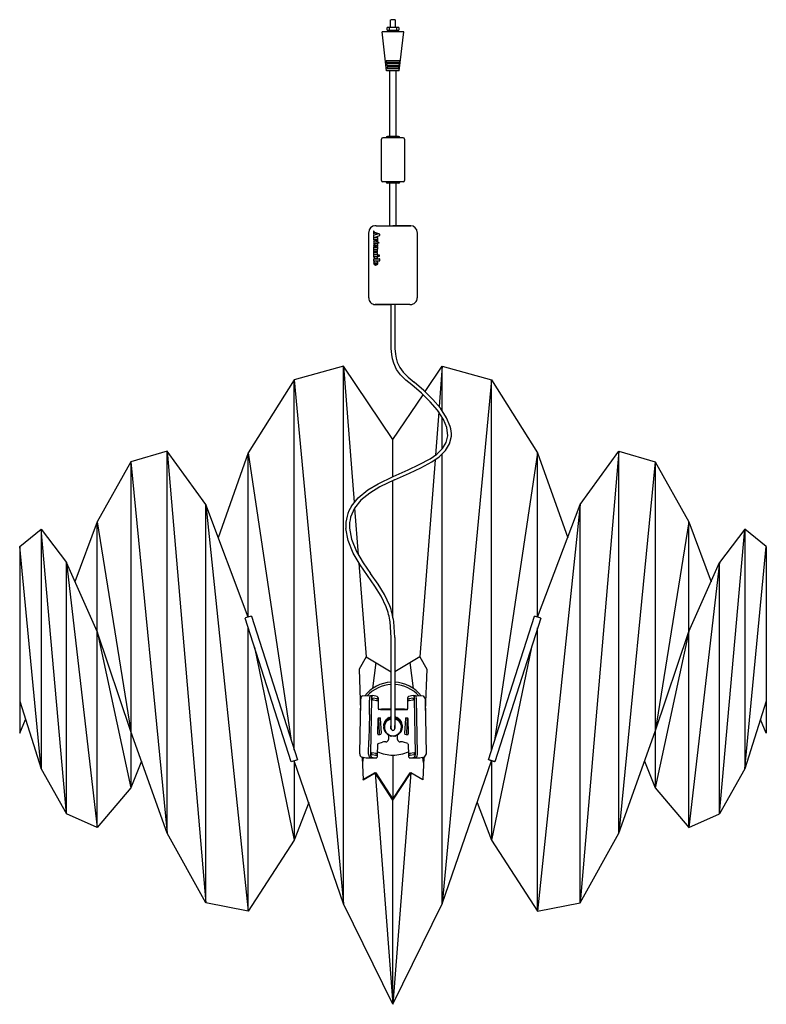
# Model space of a CAD drawing. Header units: millimetres. Extents: x -985 to 3502, y 206 to 2666.
# Tile 2 of 3: x 1214 to 1783, y 206 to 956. Entities that reach past the tile are written whole.
import ezdxf

# ---------------------------------------------------------------- set-up
doc = ezdxf.new("R2010")
doc.units = ezdxf.units.MM
doc.header["$MEASUREMENT"] = 0
doc.layers.add('Linee visibili 2D', color=7, linetype='Continuous')
doc.layers.add('Predefinito', color=7, linetype='Continuous')

msp = doc.modelspace()

# ---------------------------------------------------------------- linework, layer by layer
at = {"layer": 'Linee visibili 2D'}
for p, q in [((1496.59, 950.42), (1496.59, 956.42)), ((1500.09, 956.42), (1496.62, 956.42)), ((1500.09, 956.42), (1500.09, 950.42)), ((1493.54, 917.42), (1490.05, 947.11)), ((1506.63, 947.12), (1490.06, 947.12)), ((1495.34, 950.42), (1493.84, 950.42)), ((1493.84, 948.32), (1493.84, 950.42)), ((1493.84, 948.32), (1495.34, 948.32)), ((1495.34, 950.42), (1495.34, 948.32)), ((1501.34, 950.42), (1495.34, 950.42)), ((1495.34, 946.86), (1495.34, 948.32)), ((1495.39, 948.32), (1498.34, 948.32)), ((1498.34, 948.32), (1501.29, 948.32)), ((1501.34, 948.32), (1501.34, 950.42)), ((1502.84, 950.42), (1501.34, 950.42)), ((1501.34, 948.32), (1502.84, 948.32)), ((1501.34, 948.32), (1501.34, 946.86)), ((1502.84, 950.42), (1502.84, 948.32)), ((1503.14, 917.42), (1506.64, 947.12)), ((1503.61, 925.17), (1493.07, 925.17)), ((1493.07, 925.17), (1493.25, 924.01)), ((1493.25, 924.01), (1503.44, 924.01)), ((1503.25, 922.77), (1493.43, 922.77)), ((1493.43, 922.77), (1493.62, 921.61)), ((1503.07, 921.61), (1503.25, 922.77)), ((1503.44, 924.01), (1503.61, 925.17)), ((1503.14, 917.42), (1493.54, 917.42)), ((1493.62, 921.61), (1503.07, 921.61)), ((1493.82, 920.37), (1494.02, 919.21)), ((1502.86, 920.37), (1493.82, 920.37)), ((1494.02, 919.21), (1502.67, 919.21)), ((1496.04, 867.42), (1496.04, 917.42)), ((1500.64, 917.42), (1500.64, 867.42)), ((1502.67, 919.21), (1502.86, 920.37)), ((1489.54, 833.92), (1489.54, 865.42)), ((1498.34, 866.42), (1490.57, 866.42)), ((1498.34, 867.42), (1494.09, 867.42)), ((1502.59, 867.42), (1498.34, 867.42)), ((1506.11, 866.42), (1498.34, 866.42)), ((1507.14, 865.42), (1507.14, 833.92)), ((1498.34, 832.92), (1490.57, 832.92)), ((1506.11, 832.92), (1498.34, 832.92)), ((1498.34, 831.92), (1494.09, 831.92)), ((1496.04, 799.41), (1496.04, 831.92)), ((1502.59, 831.92), (1498.34, 831.92)), ((1500.64, 831.92), (1500.64, 799.41)), ((1483.32, 799.16), (1482.95, 799.02)), ((1483.59, 795.29), (1483.59, 793.34)), ((1483.74, 795.29), (1483.59, 795.29)), ((1484.52, 794.33), (1483.74, 795.29)), ((1484.08, 799.34), (1483.88, 799.31)), ((1485.52, 799.41), (1484.86, 799.41)), ((1485.52, 799.41), (1498.34, 799.41)), ((1511.83, 799.41), (1498.34, 799.41)), ((1498.34, 799.41), (1511.17, 799.41)), ((1511.17, 799.41), (1511.83, 799.41)), ((1516.58, 795.94), (1516.45, 796.32)), ((1516.77, 795.18), (1516.73, 795.38)), ((1479.86, 769.42), (1479.86, 794.4)), ((1483.59, 793.34), (1483.74, 793.34)), ((1483.59, 792.59), (1483.59, 788.62)), ((1483.74, 792.59), (1483.59, 792.59)), ((1483.59, 788.62), (1483.74, 788.62)), ((1483.74, 793.4), (1484.71, 794.11)), ((1483.74, 793.34), (1483.74, 793.4)), ((1483.74, 792.4), (1483.74, 792.59)), ((1484.03, 792.19), (1483.74, 792.4)), ((1483.74, 790.31), (1483.95, 790.59)), ((1483.85, 790.19), (1483.74, 790.31)), ((1483.74, 788.77), (1483.89, 788.92)), ((1483.74, 788.62), (1483.74, 788.77)), ((1486.36, 790.19), (1483.85, 790.19)), ((1483.89, 788.92), (1486.13, 788.92)), ((1483.95, 790.59), (1488.33, 791.97)), ((1485.53, 792.66), (1484.03, 792.19)), ((1488.33, 793.13), (1484.52, 794.33)), ((1484.71, 794.11), (1485.53, 793.85)), ((1485.53, 793.85), (1485.53, 792.66)), ((1485.68, 792.73), (1485.68, 793.79)), ((1485.7, 793.8), (1487.38, 793.27)), ((1487.38, 793.24), (1485.7, 792.72)), ((1486.13, 788.92), (1486.58, 787.92)), ((1486.58, 790.42), (1486.36, 790.19)), ((1486.73, 790.49), (1486.58, 790.49)), ((1486.58, 790.49), (1486.58, 790.42)), ((1486.66, 788.92), (1486.73, 789)), ((1486.73, 789), (1486.73, 790.49)), ((1488.38, 793.06), (1488.33, 793.13)), ((1488.33, 791.97), (1488.38, 792.05)), ((1488.38, 792.05), (1488.38, 793.06)), ((1516.83, 794.4), (1516.83, 790.27)), ((1516.83, 790.27), (1516.83, 769.42)), ((1483.59, 783.07), (1483.59, 775.65)), ((1483.74, 783.07), (1483.59, 783.07)), ((1483.74, 782.99), (1483.74, 783.07)), ((1483.96, 782.77), (1483.74, 782.99)), ((1483.74, 781.42), (1483.89, 781.57)), ((1483.74, 781.04), (1483.74, 781.42)), ((1483.89, 780.89), (1483.74, 781.04)), ((1484.21, 787.56), (1483.87, 787.41)), ((1483.87, 785.91), (1484.27, 785.77)), ((1483.88, 783.88), (1484.35, 784.75)), ((1485.01, 783.14), (1483.88, 783.88)), ((1483.89, 781.57), (1486.06, 781.57)), ((1486.35, 780.89), (1483.89, 780.89)), ((1483.95, 786.06), (1484.08, 786.29)), ((1484.25, 785.91), (1483.95, 786.06)), ((1486.36, 782.77), (1483.96, 782.77)), ((1484.08, 786.29), (1486.57, 786.29)), ((1486.11, 787.56), (1484.21, 787.56)), ((1484.28, 785.77), (1484.25, 785.91)), ((1484.94, 785.98), (1484.33, 785.77)), ((1484.35, 784.75), (1485.23, 784.8)), ((1485.53, 785.98), (1484.94, 785.98)), ((1485.01, 782.99), (1485.01, 783.14)), ((1485.23, 784.8), (1485.23, 783.07)), ((1485.23, 783.07), (1485.31, 782.99)), ((1485.38, 784.8), (1486.54, 784.71)), ((1485.38, 784.18), (1485.38, 784.8)), ((1486.54, 784.27), (1485.38, 784.18)), ((1486.06, 781.57), (1486.57, 781.17)), ((1486.66, 787.56), (1486.35, 787.56)), ((1486.57, 781.17), (1486.35, 780.89)), ((1486.58, 782.99), (1486.36, 782.77)), ((1486.5, 779.86), (1486.51, 781.54)), ((1486.52, 781.57), (1486.66, 781.57)), ((1486.54, 784.71), (1486.54, 784.27)), ((1486.58, 786.27), (1486.58, 785.84)), ((1486.58, 785.84), (1486.73, 785.84)), ((1486.73, 783.07), (1486.58, 783.07)), ((1486.58, 783.07), (1486.58, 782.99)), ((1486.73, 787.49), (1486.66, 787.56)), ((1486.66, 781.57), (1486.73, 781.64)), ((1486.73, 785.84), (1486.73, 786.27)), ((1486.73, 781.64), (1486.73, 783.07)), ((1486.75, 786.29), (1487.86, 786.29)), ((1487.86, 786.29), (1487.86, 786.44)), ((1483.59, 775.65), (1483.74, 775.65)), ((1483.66, 773.86), (1483.59, 773.78)), ((1483.59, 773.78), (1483.59, 772.36)), ((1483.93, 773.86), (1483.66, 773.86)), ((1483.68, 774.81), (1483.94, 773.88)), ((1483.74, 779.55), (1483.89, 779.7)), ((1483.74, 779.17), (1483.74, 779.55)), ((1483.89, 779.02), (1483.74, 779.17)), ((1483.74, 777.67), (1483.89, 777.82)), ((1483.74, 777.37), (1483.74, 777.67)), ((1483.96, 777.15), (1483.74, 777.37)), ((1483.74, 775.8), (1483.89, 775.95)), ((1483.74, 775.65), (1483.74, 775.8)), ((1483.86, 774.13), (1483.96, 774.38)), ((1484.17, 773.96), (1483.86, 774.13)), ((1483.89, 779.7), (1486.06, 779.7)), ((1486.35, 779.02), (1483.89, 779.02)), ((1483.89, 777.82), (1486.06, 777.82)), ((1483.89, 775.95), (1486.66, 775.95)), ((1486.36, 777.15), (1483.96, 777.15)), ((1483.96, 774.38), (1486.51, 774.38)), ((1486.3, 773.96), (1484.17, 773.96)), ((1486.06, 779.7), (1486.57, 779.3)), ((1486.06, 777.82), (1486.5, 777.99)), ((1486.6, 774.13), (1486.3, 773.96)), ((1486.57, 779.3), (1486.35, 779.02)), ((1486.58, 777.37), (1486.36, 777.15)), ((1486.4, 779.79), (1486.5, 779.86)), ((1486.5, 777.99), (1486.4, 779.76)), ((1486.51, 774.38), (1486.6, 774.13)), ((1486.53, 773.88), (1486.79, 774.81)), ((1487.86, 773.86), (1486.54, 773.86)), ((1486.58, 777.45), (1486.58, 777.37)), ((1486.73, 777.45), (1486.58, 777.45)), ((1486.66, 775.95), (1486.73, 776.03)), ((1486.73, 776.03), (1486.73, 777.45)), ((1487.14, 777.04), (1487.14, 776.21)), ((1488.05, 777.04), (1487.14, 777.04)), ((1487.14, 776.21), (1488.05, 776.21)), ((1488.08, 774.08), (1487.86, 773.86)), ((1488.05, 776.21), (1488.05, 777.04)), ((1488.08, 774.16), (1488.08, 774.08)), ((1488.23, 774.16), (1488.08, 774.16)), ((1488.15, 772.66), (1488.23, 772.73)), ((1488.23, 772.73), (1488.23, 774.16)), ((1479.86, 748.57), (1479.86, 769.42)), ((1483.59, 772.36), (1483.74, 772.36)), ((1483.74, 772.43), (1483.96, 772.66)), ((1483.74, 772.36), (1483.74, 772.43)), ((1483.88, 770.32), (1484.35, 771.19)), ((1485.01, 769.58), (1483.88, 770.32)), ((1483.96, 772.66), (1488.15, 772.66)), ((1484.35, 771.19), (1485.23, 771.24)), ((1485.53, 772.42), (1484.94, 772.42)), ((1485.01, 769.43), (1485.01, 769.58)), ((1485.23, 771.24), (1485.23, 769.51)), ((1485.23, 769.51), (1485.3, 769.43)), ((1485.38, 770.62), (1485.38, 771.24)), ((1485.38, 771.24), (1486.54, 771.15)), ((1486.54, 770.71), (1485.38, 770.62)), ((1486.54, 771.15), (1486.54, 770.71)), ((1516.83, 769.42), (1516.83, 744.43)), ((1479.86, 744.44), (1479.86, 748.57)), ((1516.45, 742.52), (1516.6, 742.94)), ((1516.73, 743.46), (1516.77, 743.67)), ((1482.95, 739.82), (1483.36, 739.66)), ((1483.88, 739.53), (1484.1, 739.49)), ((1485.52, 739.43), (1484.86, 739.43)), ((1484.86, 739.43), (1496.94, 739.43)), ((1498.34, 739.43), (1485.52, 739.43)), ((1496.94, 710.44), (1496.94, 739.44)), ((1511.17, 739.43), (1498.34, 739.43)), ((1499.74, 739.43), (1499.74, 710.44)), ((1511.17, 739.43), (1511.83, 739.43)), ((1497.06, 705.85), (1496.94, 710.44)), ((1497.49, 701.24), (1497.06, 705.85)), ((1499.74, 710.44), (1499.85, 706)), ((1499.85, 706), (1500.26, 701.61)), ((1498.07, 697.9), (1497.49, 701.24)), ((1498.97, 694.6), (1498.07, 697.9)), ((1500.26, 701.61), (1500.81, 698.49)), ((1500.81, 698.49), (1501.63, 695.48)), ((1460.75, 692.43), (1423.16, 681.97)), ((1498.34, 636.49), (1460.75, 692.43)), ((1460.75, 282.87), (1460.75, 692.43)), ((1460.75, 692.43), (1468.77, 588.69)), ((1501.04, 690.01), (1498.97, 694.6)), ((1501.63, 695.48), (1503.46, 691.41)), ((1503.46, 691.41), (1506.06, 687.78)), ((1522.89, 673.02), (1535.93, 692.43)), ((1535.93, 692.43), (1533.56, 661.69)), ((1535.93, 658.54), (1535.93, 692.43)), ((1535.93, 692.43), (1573.53, 681.97)), ((1503.96, 685.93), (1501.04, 690.01)), ((1508.2, 681.79), (1503.96, 685.93)), ((1506.06, 687.78), (1510, 683.93)), ((1510, 683.93), (1514.4, 680.3)), ((1423.16, 681.97), (1388.11, 626.47)), ((1423.16, 681.97), (1460.75, 282.87)), ((1423.16, 399.94), (1423.16, 681.97)), ((1512.63, 678.13), (1508.2, 681.79)), ((1519.96, 671.89), (1512.63, 678.13)), ((1521.82, 673.98), (1514.4, 680.3)), ((1573.53, 681.97), (1535.93, 282.87)), ((1573.53, 399.94), (1573.53, 681.97)), ((1573.53, 681.97), (1608.58, 626.47)), ((1498.34, 636.49), (1521.31, 670.67)), ((1526.79, 665.23), (1519.96, 671.89)), ((1528.84, 667.14), (1521.82, 673.98)), ((1532.25, 658.82), (1526.79, 665.23)), ((1534.47, 660.54), (1528.84, 667.14)), ((1539.23, 653.18), (1534.47, 660.54)), ((1533.24, 657.51), (1530.69, 624.63)), ((1536.76, 651.86), (1532.25, 658.82)), ((1535.93, 629.49), (1535.93, 653.34)), ((1541.99, 646.5), (1539.23, 653.18)), ((1539.32, 645.69), (1536.76, 651.86)), ((1540.07, 639.34), (1539.32, 645.69)), ((1538.9, 634.33), (1540.07, 639.34)), ((1541.48, 633.24), (1542.86, 639.18)), ((1498.34, 608.39), (1498.34, 636.49)), ((1536.2, 629.81), (1538.9, 634.33)), ((1538.38, 628.06), (1541.48, 633.24)), ((1326.26, 627.63), (1298.67, 619.57)), ((1355.65, 586.95), (1326.26, 627.63)), ((1326.26, 627.63), (1355.65, 283.42)), ((1326.26, 336.51), (1326.26, 627.63)), ((1388.11, 626.47), (1365.22, 561.68)), ((1388.11, 501.3), (1388.11, 626.47)), ((1388.11, 626.47), (1420.86, 407.12)), ((1526.58, 621.84), (1531.8, 625.48)), ((1528.04, 619.46), (1533.53, 623.27)), ((1531.8, 625.48), (1536.2, 629.81)), ((1533.53, 623.27), (1538.38, 628.06)), ((1535.93, 282.87), (1535.93, 625.37)), ((1608.58, 626.47), (1575.82, 407.12)), ((1608.58, 626.47), (1631.46, 561.68)), ((1608.58, 501.3), (1608.58, 626.47)), ((1670.43, 627.63), (1641.04, 283.42)), ((1641.04, 586.95), (1670.43, 627.63)), ((1670.43, 336.51), (1670.43, 627.63)), ((1670.43, 627.63), (1698.01, 619.57)), ((1298.67, 619.57), (1272.97, 573.79)), ((1298.67, 619.57), (1298.67, 414.09)), ((1298.67, 619.57), (1326.26, 336.51)), ((1509.87, 613.47), (1518.42, 617.4)), ((1518.42, 617.4), (1526.58, 621.84)), ((1530.41, 620.99), (1518.81, 470.93)), ((1519.62, 614.87), (1528.04, 619.46)), ((1698.01, 619.57), (1670.43, 336.51)), ((1698.01, 619.57), (1698.01, 414.09)), ((1698.01, 619.57), (1723.72, 573.79)), ((1487.06, 602.87), (1498.41, 608.41)), ((1498.41, 608.41), (1509.87, 613.47)), ((1499.54, 605.85), (1511, 610.91)), ((1511, 610.91), (1519.62, 614.87)), ((1479.16, 598.11), (1487.06, 602.87)), ((1488.39, 600.41), (1480.72, 595.78)), ((1499.54, 605.85), (1488.39, 600.41)), ((1498.34, 501.13), (1498.34, 605.32)), ((1471.93, 592.22), (1479.16, 598.11)), ((1480.72, 595.78), (1473.89, 590.23)), ((1355.65, 283.42), (1355.65, 586.95)), ((1355.65, 586.95), (1388.11, 277.14)), ((1388.11, 501.3), (1355.65, 586.95)), ((1466.74, 585.82), (1471.93, 592.22)), ((1473.89, 590.23), (1469.11, 584.33)), ((1608.58, 501.3), (1641.04, 586.95)), ((1641.04, 586.95), (1608.58, 277.14)), ((1641.04, 283.42), (1641.04, 586.95)), ((1469.1, 584.31), (1466.08, 577.49)), ((1469.11, 584.32), (1471.86, 548.79)), ((1272.97, 573.79), (1256.05, 528.22)), ((1272.97, 490.27), (1272.97, 573.79)), ((1272.97, 573.79), (1298.67, 414.09)), ((1723.72, 573.79), (1698.01, 414.09)), ((1723.72, 490.27), (1723.72, 573.79)), ((1723.72, 573.79), (1740.64, 528.22)), ((1213.96, 554.92), (1230.25, 568.22)), ((1230.25, 568.22), (1230.25, 385.65)), ((1249.52, 351.42), (1230.25, 568.22)), ((1230.25, 568.22), (1249.52, 542.84)), ((1464.13, 559.7), (1462.46, 568.86)), ((1465.25, 569.06), (1466.81, 560.5)), ((1747.16, 351.42), (1766.44, 568.22)), ((1766.44, 568.22), (1747.16, 542.84)), ((1782.72, 554.92), (1766.44, 568.22)), ((1766.44, 568.22), (1766.44, 385.65)), ((1468.04, 549.99), (1464.13, 559.7)), ((1466.81, 560.5), (1470.53, 551.28)), ((1230.25, 385.65), (1213.96, 554.92)), ((1213.96, 554.92), (1213.96, 437.23)), ((1473.25, 541.02), (1468.04, 549.99)), ((1470.53, 551.28), (1475.6, 542.54)), ((1766.44, 385.65), (1782.72, 554.92)), ((1782.72, 554.92), (1782.72, 437.23)), ((1249.52, 542.84), (1272.97, 340.86)), ((1272.97, 490.27), (1249.52, 542.84)), ((1249.52, 351.42), (1249.52, 542.84)), ((1472.35, 542.44), (1477.88, 470.93)), ((1478.93, 532.82), (1473.25, 541.02)), ((1475.6, 542.54), (1481.18, 534.48)), ((1723.72, 490.27), (1747.16, 542.84)), ((1747.16, 542.84), (1723.72, 340.86)), ((1747.16, 351.42), (1747.16, 542.84)), ((1484.65, 524.81), (1478.93, 532.82)), ((1486.96, 526.39), (1481.18, 534.48)), ((1491.91, 518.47), (1486.96, 526.39)), ((1489.47, 517.09), (1484.65, 524.81)), ((1495.87, 509.92), (1491.91, 518.47)), ((1493.25, 508.95), (1489.47, 517.09)), ((1420.78, 390.98), (1385.73, 500.54)), ((1390.47, 502.06), (1385.74, 500.55)), ((1390.49, 502.06), (1425.54, 392.5)), ((1496.94, 485.64), (1496.11, 497.53)), ((1499.74, 485.64), (1498.89, 497.92)), ((1571.15, 392.5), (1606.2, 502.07)), ((1610.96, 500.54), (1575.91, 390.98)), ((1610.96, 500.54), (1606.2, 502.07)), ((1298.67, 414.09), (1272.97, 490.27)), ((1272.97, 490.27), (1298.67, 371.26)), ((1272.97, 340.86), (1272.97, 490.27)), ((1388.11, 277.14), (1388.11, 493.1)), ((1608.58, 277.14), (1608.58, 493.1)), ((1698.01, 414.09), (1723.72, 490.27)), ((1723.72, 490.27), (1698.01, 371.26)), ((1723.72, 340.86), (1723.72, 490.27)), ((1496.94, 455.64), (1496.94, 485.64)), ((1499.74, 485.64), (1499.74, 455.64)), ((1392.86, 478.25), (1423.16, 331.21)), ((1603.83, 478.25), (1573.53, 331.21)), ((1477.88, 470.93), (1472.62, 461.67)), ((1477.88, 470.93), (1496.94, 459.6)), ((1485.29, 466.52), (1482.63, 446.71)), ((1518.81, 470.93), (1499.74, 459.6)), ((1514.06, 446.71), (1511.39, 466.52)), ((1518.81, 470.93), (1524.07, 461.67)), ((1472.62, 461.67), (1473.7, 430.06)), ((1524.07, 461.67), (1522.98, 430.06)), ((1496.94, 416.29), (1496.94, 455.64)), ((1499.74, 455.64), (1499.74, 416.28)), ((1213.96, 437.23), (1230.25, 385.65)), ((1213.96, 437.23), (1213.96, 423.85)), ((1473.1, 397.06), (1473.87, 438.94)), ((1473.5, 435.94), (1473.82, 436.59)), ((1475.41, 441.32), (1481.41, 441.38)), ((1480.36, 426.93), (1480.56, 438.03)), ((1480.58, 439.07), (1480.56, 438.03)), ((1481.96, 439.08), (1481.2, 397.2)), ((1481.58, 441.39), (1482.79, 441.4)), ((1481.58, 441.38), (1481.9, 441.32)), ((1482.95, 437.95), (1482.97, 439.54)), ((1486.28, 437.31), (1482.96, 437.94)), ((1486.41, 440.74), (1482.97, 441.39)), ((1486.32, 438.86), (1482.99, 439.49)), ((1486.29, 437.36), (1485.92, 437.36)), ((1487.2, 431.57), (1487.32, 438.07)), ((1509.36, 438.07), (1509.48, 431.57)), ((1513.72, 441.39), (1510.27, 440.74)), ((1513.7, 439.49), (1510.37, 438.86)), ((1510.76, 437.36), (1510.39, 437.36)), ((1513.72, 437.94), (1510.4, 437.31)), ((1513.71, 439.54), (1513.74, 437.95)), ((1513.89, 441.4), (1515.1, 441.39)), ((1515.48, 397.2), (1514.72, 439.08)), ((1514.79, 441.32), (1515.1, 441.38)), ((1515.28, 441.38), (1521.27, 441.32)), ((1516.11, 439.07), (1516.87, 397.18)), ((1521.27, 441.32), (1522.82, 438.94)), ((1522.82, 438.94), (1523.58, 397.06)), ((1522.86, 436.59), (1523.18, 435.94)), ((1782.72, 437.23), (1766.44, 385.65)), ((1782.77, 437.23), (1782.77, 425)), ((1473.57, 433.8), (1473.78, 434.25)), ((1487.64, 430.51), (1487.2, 431.57)), ((1487.35, 430.9), (1487.29, 430.88)), ((1489.67, 431.09), (1487.35, 430.9)), ((1488.74, 430.83), (1487.64, 430.51)), ((1488.74, 430.83), (1489.67, 430.91)), ((1496.94, 431.09), (1489.67, 431.09)), ((1489.67, 430.91), (1496.94, 430.91)), ((1507.02, 431.09), (1499.74, 431.09)), ((1499.74, 430.91), (1507.02, 430.91)), ((1509.34, 430.9), (1507.02, 431.09)), ((1507.02, 430.91), (1507.95, 430.83)), ((1507.95, 430.83), (1509.05, 430.51)), ((1509.48, 431.57), (1509.05, 430.51)), ((1509.4, 430.88), (1509.34, 430.9)), ((1522.91, 434.23), (1523.11, 433.78)), ((1213.96, 412.77), (1218.4, 423.19)), ((1480.36, 426.93), (1480.01, 407.78)), ((1486.85, 412.25), (1487.06, 423.63)), ((1487.06, 423.63), (1487.39, 424.55)), ((1487.16, 424.24), (1487.2, 423.9)), ((1487.2, 423.9), (1487.89, 412.79)), ((1487.39, 424.55), (1488.16, 424.78)), ((1488.16, 424.78), (1488.59, 423.92)), ((1488.59, 423.92), (1489.28, 412.81)), ((1491.81, 420.45), (1491.58, 420.3)), ((1491.58, 419.14), (1491.58, 420.3)), ((1492.11, 421.15), (1491.81, 420.99)), ((1491.81, 419.83), (1491.81, 420.99)), ((1492.47, 421.81), (1492.11, 421.65)), ((1492.11, 420.5), (1492.11, 421.65)), ((1492.53, 420.64), (1492.11, 420.5)), ((1492.11, 420.5), (1492.21, 420.02)), ((1492.91, 422.42), (1492.47, 422.28)), ((1492.47, 421.13), (1492.47, 422.28)), ((1492.91, 421.22), (1492.47, 421.13)), ((1492.47, 421.13), (1492.53, 420.64)), ((1493.35, 422.96), (1492.9, 422.87)), ((1492.9, 421.72), (1492.9, 422.87)), ((1493.35, 421.77), (1492.9, 421.72)), ((1492.9, 421.72), (1492.91, 421.22)), ((1493.39, 422.26), (1493.35, 421.77)), ((1493.85, 423.45), (1493.39, 423.41)), ((1493.39, 423.41), (1493.39, 422.26)), ((1493.85, 422.26), (1493.39, 422.26)), ((1493.94, 423.9), (1493.85, 423.45)), ((1493.85, 423.44), (1493.85, 422.26)), ((1493.94, 422.74), (1493.85, 422.26)), ((1493.94, 422.74), (1493.94, 423.9)), ((1494.4, 423.89), (1493.94, 423.9)), ((1494.38, 422.7), (1493.94, 422.74)), ((1494.53, 424.33), (1494.4, 423.89)), ((1494.4, 423.88), (1494.4, 422.71)), ((1494.53, 423.17), (1494.4, 422.71)), ((1494.99, 424.27), (1494.53, 424.33)), ((1494.53, 424.33), (1494.53, 423.17)), ((1494.99, 423.08), (1494.53, 423.17)), ((1495.16, 424.69), (1494.99, 424.27)), ((1494.99, 423.08), (1494.99, 424.27)), ((1495.16, 423.53), (1494.99, 423.08)), ((1495.16, 423.53), (1495.16, 424.69)), ((1495.61, 424.59), (1495.16, 424.69)), ((1495.6, 423.4), (1495.16, 423.53)), ((1495.83, 424.99), (1495.61, 424.59)), ((1495.61, 424.59), (1495.61, 423.51)), ((1495.82, 423.81), (1495.62, 423.41)), ((1496.26, 424.84), (1495.83, 424.99)), ((1495.83, 423.83), (1495.83, 424.99)), ((1496.27, 423.64), (1495.83, 423.83)), ((1496.53, 425.21), (1496.27, 424.84)), ((1496.27, 423.79), (1496.27, 424.84)), ((1496.53, 424.05), (1496.27, 423.64)), ((1496.94, 425.02), (1496.53, 425.21)), ((1496.53, 425.21), (1496.53, 424.05)), ((1496.95, 423.82), (1496.53, 424.05)), ((1500.15, 424.05), (1499.74, 423.82)), ((1500.15, 425.21), (1499.75, 425.02)), ((1500.41, 424.84), (1500.15, 425.21)), ((1500.15, 425.21), (1500.15, 424.05)), ((1500.42, 423.64), (1500.15, 424.05)), ((1500.85, 424.99), (1500.42, 424.84)), ((1500.42, 424.84), (1500.42, 423.79)), ((1500.85, 423.83), (1500.42, 423.64)), ((1500.85, 424.99), (1500.85, 423.83)), ((1501.07, 424.59), (1500.85, 424.99)), ((1501.07, 423.41), (1500.86, 423.81)), ((1501.07, 424.59), (1501.07, 423.51)), ((1501.52, 424.69), (1501.08, 424.59)), ((1501.52, 423.53), (1501.09, 423.4)), ((1501.52, 423.53), (1501.52, 424.69)), ((1501.7, 424.27), (1501.52, 424.69)), ((1501.7, 423.08), (1501.52, 423.53)), ((1502.16, 424.33), (1501.7, 424.27)), ((1501.7, 424.27), (1501.7, 423.08)), ((1502.16, 423.17), (1501.7, 423.08)), ((1502.29, 423.89), (1502.16, 424.33)), ((1502.16, 423.17), (1502.16, 424.33)), ((1502.29, 422.71), (1502.16, 423.17)), ((1502.75, 423.9), (1502.29, 423.89)), ((1502.29, 422.71), (1502.29, 423.88)), ((1502.75, 422.74), (1502.3, 422.7)), ((1502.83, 423.45), (1502.75, 423.9)), ((1502.75, 423.9), (1502.75, 422.74)), ((1502.83, 422.26), (1502.75, 422.74)), ((1503.29, 423.41), (1502.83, 423.45)), ((1502.83, 422.26), (1502.83, 423.44)), ((1503.29, 422.26), (1502.83, 422.26)), ((1503.29, 423.41), (1503.29, 422.26)), ((1503.33, 421.77), (1503.29, 422.26)), ((1503.78, 422.87), (1503.33, 422.96)), ((1503.78, 421.72), (1503.33, 421.77)), ((1504.21, 422.28), (1503.77, 422.42)), ((1503.77, 421.22), (1503.78, 421.72)), ((1504.21, 421.13), (1503.77, 421.22)), ((1503.78, 422.87), (1503.78, 421.72)), ((1504.16, 420.64), (1504.21, 421.13)), ((1504.58, 420.5), (1504.16, 420.64)), ((1504.21, 422.28), (1504.21, 421.13)), ((1504.58, 421.65), (1504.21, 421.81)), ((1504.47, 420.02), (1504.58, 420.5)), ((1504.58, 421.65), (1504.58, 420.5)), ((1504.88, 420.99), (1504.58, 421.15)), ((1504.88, 420.99), (1504.88, 419.83)), ((1505.1, 420.3), (1504.88, 420.45)), ((1505.1, 419.14), (1505.1, 420.3)), ((1507.41, 412.81), (1508.1, 423.92)), ((1508.1, 423.92), (1508.53, 424.78)), ((1508.53, 424.78), (1509.3, 424.55)), ((1508.79, 412.79), (1509.48, 423.9)), ((1509.3, 424.55), (1509.63, 423.63)), ((1509.48, 423.9), (1509.53, 424.24)), ((1509.63, 423.63), (1509.83, 412.25)), ((1782.72, 412.77), (1778.29, 423.19)), ((1298.67, 414.09), (1298.67, 371.26)), ((1326.26, 336.51), (1298.67, 414.09)), ((1487.89, 412.79), (1487.57, 411.66)), ((1489.28, 412.81), (1488.95, 411.68)), ((1491.43, 418.95), (1491.35, 418.86)), ((1491.35, 418.86), (1491.35, 417.71)), ((1491.67, 418), (1491.35, 417.71)), ((1491.35, 416.98), (1491.35, 417.71)), ((1491.35, 417.71), (1491.63, 417.31)), ((1491.61, 417.29), (1491.35, 416.98)), ((1491.35, 416.98), (1491.67, 416.61)), ((1491.58, 419.72), (1491.43, 419.59)), ((1491.43, 418.43), (1491.43, 419.59)), ((1491.78, 418.69), (1491.43, 418.43)), ((1491.43, 418.43), (1491.67, 418)), ((1491.43, 416.26), (1491.43, 416.89)), ((1491.67, 416.61), (1491.43, 416.26)), ((1491.43, 416.26), (1491.78, 415.92)), ((1491.96, 419.37), (1491.58, 419.14)), ((1491.58, 415.54), (1491.58, 416.11)), ((1491.78, 415.92), (1491.58, 415.54)), ((1491.58, 415.54), (1491.96, 415.25)), ((1491.59, 419.13), (1491.77, 418.7)), ((1492.21, 420.02), (1491.81, 419.83)), ((1491.81, 419.83), (1491.96, 419.37)), ((1491.81, 414.85), (1491.81, 415.37)), ((1491.96, 415.25), (1491.81, 414.85)), ((1491.81, 414.85), (1492.21, 414.6)), ((1492.11, 414.19), (1492.11, 414.66)), ((1492.21, 414.6), (1492.11, 414.19)), ((1492.11, 414.19), (1492.53, 413.98)), ((1492.47, 414.01), (1492.47, 413.56)), ((1492.53, 413.98), (1492.47, 413.56)), ((1492.47, 413.56), (1492.91, 413.39)), ((1492.91, 413.39), (1492.9, 412.97)), ((1492.9, 412.97), (1493.35, 412.85)), ((1493.35, 412.85), (1493.39, 412.43)), ((1496.64, 418.32), (1496.94, 417.94)), ((1499.76, 415.88), (1499.74, 418.7)), ((1499.74, 417.94), (1500.05, 418.32)), ((1503.29, 412.43), (1503.33, 412.85)), ((1503.33, 412.85), (1503.78, 412.97)), ((1503.77, 413.39), (1504.21, 413.56)), ((1503.78, 412.97), (1503.77, 413.39)), ((1504.16, 413.98), (1504.58, 414.19)), ((1504.21, 413.56), (1504.16, 413.98)), ((1504.21, 414.01), (1504.21, 413.56)), ((1504.88, 419.83), (1504.47, 420.02)), ((1504.47, 414.6), (1504.88, 414.85)), ((1504.58, 414.19), (1504.47, 414.6)), ((1504.58, 414.66), (1504.58, 414.19)), ((1504.73, 419.37), (1504.88, 419.83)), ((1505.1, 419.14), (1504.73, 419.37)), ((1504.73, 415.25), (1505.1, 415.54)), ((1504.88, 414.85), (1504.73, 415.25)), ((1504.88, 415.37), (1504.88, 414.85)), ((1504.91, 418.7), (1505.1, 419.13)), ((1505.26, 418.43), (1504.91, 418.69)), ((1504.91, 415.92), (1505.26, 416.26)), ((1505.1, 415.54), (1504.91, 415.92)), ((1505.02, 418), (1505.26, 418.43)), ((1505.33, 417.71), (1505.02, 418)), ((1505.02, 416.61), (1505.33, 416.98)), ((1505.26, 416.26), (1505.02, 416.61)), ((1505.05, 417.31), (1505.33, 417.71)), ((1505.33, 416.98), (1505.07, 417.29)), ((1505.26, 419.59), (1505.1, 419.72)), ((1505.1, 416.11), (1505.1, 415.54)), ((1505.26, 418.43), (1505.26, 419.59)), ((1505.33, 418.86), (1505.26, 418.95)), ((1505.26, 416.26), (1505.26, 416.89)), ((1505.33, 418.86), (1505.33, 417.71)), ((1505.33, 417.71), (1505.33, 416.98)), ((1507.73, 411.68), (1507.41, 412.81)), ((1509.12, 411.66), (1508.79, 412.79)), ((1670.43, 336.51), (1698.01, 414.09)), ((1698.01, 414.09), (1698.01, 371.26)), ((1479.82, 397.18), (1480, 407.27)), ((1480.01, 407.63), (1480, 407.27)), ((1480.01, 407.63), (1480.01, 407.78)), ((1487.27, 411.18), (1486.85, 412.25)), ((1487.57, 411.66), (1486.96, 411.48)), ((1487.04, 405.05), (1490.28, 406.02)), ((1488.95, 411.68), (1487.29, 411.18)), ((1491.21, 406.09), (1490.28, 406.02)), ((1492.84, 406.09), (1491.21, 406.09)), ((1493.39, 412.43), (1493.85, 412.36)), ((1493.85, 412.36), (1493.94, 411.94)), ((1493.94, 411.94), (1494.4, 411.92)), ((1494.4, 411.92), (1494.53, 411.52)), ((1494.53, 411.52), (1494.99, 411.54)), ((1494.84, 411.53), (1494.84, 408.08)), ((1494.99, 411.54), (1495.16, 411.15)), ((1495.16, 411.15), (1495.61, 411.22)), ((1495.61, 411.22), (1495.83, 410.86)), ((1495.83, 410.86), (1496.27, 410.97)), ((1496.27, 410.97), (1496.53, 410.63)), ((1496.53, 410.63), (1496.95, 410.79)), ((1496.95, 410.79), (1497.25, 410.48)), ((1497.25, 410.48), (1497.64, 410.68)), ((1497.64, 410.68), (1497.98, 410.4)), ((1497.98, 410.4), (1498.34, 410.65)), ((1498.34, 410.65), (1498.71, 410.4)), ((1498.71, 410.4), (1499.04, 410.68)), ((1499.04, 410.68), (1499.44, 410.48)), ((1499.44, 410.48), (1499.74, 410.79)), ((1499.74, 410.79), (1500.15, 410.63)), ((1500.15, 410.63), (1500.42, 410.97)), ((1500.42, 410.97), (1500.85, 410.86)), ((1500.85, 410.86), (1501.07, 411.22)), ((1501.07, 411.22), (1501.52, 411.15)), ((1501.52, 411.15), (1501.7, 411.54)), ((1501.7, 411.54), (1502.16, 411.52)), ((1501.84, 408.08), (1501.84, 411.53)), ((1502.16, 411.52), (1502.29, 411.92)), ((1502.29, 411.92), (1502.75, 411.94)), ((1502.75, 411.94), (1502.83, 412.36)), ((1502.83, 412.36), (1503.29, 412.43)), ((1505.48, 406.09), (1503.84, 406.09)), ((1506.4, 406.02), (1505.48, 406.09)), ((1509.65, 405.05), (1506.4, 406.02)), ((1509.4, 411.18), (1507.73, 411.68)), ((1509.72, 411.48), (1509.12, 411.66)), ((1509.83, 412.25), (1509.42, 411.18)), ((1482.19, 396.36), (1482.21, 397.95)), ((1485.56, 397.27), (1482.23, 397.9)), ((1486.56, 396.18), (1486.7, 404.13)), ((1486.7, 404.13), (1487.03, 405.05)), ((1509.65, 405.05), (1509.98, 404.13)), ((1509.98, 404.13), (1510.13, 396.18)), ((1514.45, 397.9), (1511.12, 397.27)), ((1514.47, 397.95), (1514.5, 396.36)), ((1306.71, 391.5), (1298.67, 371.26)), ((1425.5, 392.48), (1420.8, 390.99)), ((1423.16, 391.74), (1423.16, 331.21)), ((1460.75, 282.87), (1423.16, 391.74)), ((1477.91, 393.8), (1474.46, 394.45)), ((1474.93, 394.36), (1475.52, 377.23)), ((1475.56, 394.24), (1475.06, 390.53)), ((1478.15, 393.78), (1477.91, 393.8)), ((1484.17, 393.84), (1478.15, 393.78)), ((1480.38, 394.75), (1479.82, 397.18)), ((1480.38, 394.75), (1480.73, 394.51)), ((1484.17, 393.85), (1480.73, 394.51)), ((1482.11, 394.52), (1485.56, 393.87)), ((1485.52, 395.73), (1482.2, 396.36)), ((1484.35, 393.86), (1484.17, 393.85)), ((1485.56, 393.86), (1484.35, 393.85)), ((1485.53, 395.77), (1485.15, 395.77)), ((1498.34, 396.04), (1498.34, 362.51)), ((1511.13, 393.87), (1514.57, 394.52)), ((1512.34, 393.85), (1511.13, 393.86)), ((1511.53, 395.77), (1511.15, 395.77)), ((1514.48, 396.36), (1511.16, 395.73)), ((1512.51, 393.85), (1512.34, 393.86)), ((1515.96, 394.51), (1512.51, 393.85)), ((1518.54, 393.78), (1512.51, 393.84)), ((1515.96, 394.51), (1516.47, 395.01)), ((1516.87, 397.18), (1516.47, 395.01)), ((1518.78, 393.8), (1518.54, 393.78)), ((1522.22, 394.45), (1518.78, 393.8)), ((1521.62, 390.53), (1521.12, 394.24)), ((1521.75, 394.36), (1521.16, 377.23)), ((1523.58, 397.06), (1522.22, 394.45)), ((1535.93, 282.87), (1573.53, 391.74)), ((1573.53, 391.74), (1573.53, 331.21)), ((1689.98, 391.5), (1698.01, 371.26)), ((1230.25, 385.65), (1249.52, 351.42)), ((1475.51, 377.53), (1484.72, 382.93)), ((1475.52, 377.23), (1484.7, 382.61)), ((1498.34, 361.71), (1484.7, 382.61)), ((1484.7, 382.61), (1498.34, 206.21)), ((1484.7, 382.61), (1485.22, 382.61)), ((1484.72, 382.93), (1485.22, 382.61)), ((1485.22, 382.61), (1498.34, 362.51)), ((1498.34, 362.51), (1511.46, 382.61)), ((1498.34, 361.71), (1511.98, 382.61)), ((1511.98, 382.61), (1498.34, 206.21)), ((1511.46, 382.61), (1511.97, 382.93)), ((1511.46, 382.61), (1511.98, 382.61)), ((1511.97, 382.93), (1521.17, 377.53)), ((1521.16, 377.23), (1511.98, 382.61)), ((1766.44, 385.65), (1747.16, 351.42)), ((1298.67, 371.26), (1272.97, 340.86)), ((1698.01, 371.26), (1723.72, 340.86)), ((1498.34, 206.21), (1498.34, 361.71)), ((1434.14, 359.95), (1423.16, 331.21)), ((1562.55, 359.95), (1573.53, 331.21)), ((1272.97, 340.86), (1249.52, 351.42)), ((1723.72, 340.86), (1747.16, 351.42)), ((1355.65, 283.42), (1326.26, 336.51)), ((1423.16, 331.21), (1388.11, 277.14)), ((1573.53, 331.21), (1608.58, 277.14)), ((1641.04, 283.42), (1670.43, 336.51)), ((1388.11, 277.14), (1355.65, 283.42)), ((1498.34, 206.21), (1460.75, 282.87)), ((1498.34, 206.21), (1535.93, 282.87)), ((1608.58, 277.14), (1641.04, 283.42))]:
    msp.add_line(p, q, dxfattribs=at)
for centre, radius, start, end in [((1490.54, 865.42), 1, 90.04128, 179.95872), ((1494.09, 866.42), 1, 90.04128, 179.95872), ((1502.59, 866.42), 1, 0.0273, 89.97262), ((1506.14, 865.42), 1, 0.0273, 89.97262), ((1490.54, 833.92), 1, 180.0273, 269.97262), ((1494.09, 832.92), 1, 180.0273, 269.97262), ((1502.59, 832.92), 1, 270.04137, 359.95872), ((1506.14, 833.92), 1, 270.04137, 359.95872), ((1484.86, 794.41), 5, 90.00006, 179.99977), ((1511.83, 794.41), 5, 0.00023, 89.99995), ((1486.06, 788.11), 0.524, 340.52828, 250.52858), ((1486.13, 788.32), 0.749, 250.54548, 49.86386), ((1484.71, 786.66), 1.12, 138.19403, 221.80548), ((1485.08, 784.48), 1.49, 122.05, 267.17516), ((1485.38, 784.49), 1.5, 266.98722, 84.2573), ((1487.87, 787.58), 1.14, 184.40975, 269.17357), ((1485.23, 773.94), 1.79, 29.26991, 150.72993), ((1485.09, 770.93), 1.5, 95.74591, 266.97699), ((1485.38, 770.93), 1.5, 266.79344, 84.25542), ((1484.86, 744.43), 5, 179.99501, 270.00517), ((1511.83, 744.43), 5, 269.99483, 0.00499), ((1521.96, 640.41), 20.94, 356.61839, 16.90828), ((1489.83, 571.07), 27.4, 147.41712, 164.85982), ((1490.76, 570.81), 28.36, 164.85982, 183.94045), ((1490.76, 570.81), 25.56, 164.85917, 183.9411), ((1441.33, 489.84), 55.32, 7.98674, 20.2043), ((1441.32, 489.84), 58.12, 7.98735, 20.20368), ((1498.34, 424.14), 27.5, 92.91671, 141.30976), ((1498.34, 424.14), 27.5, 38.69078, 87.08206), ((1498.31, 422.64), 27.16, 92.88863, 136.44828), ((1498.36, 422.63), 27.17, 43.56193, 87.08063), ((1475.9, 439.31), 2.07, 103.67729, 190.16532), ((1482.53, 439.59), 2.02, 118.03169, 195.10218), ((1483.92, 439.61), 2.02, 118.03169, 195.10218), ((1485.52, 438.12), 1.09, 315.4234, 42.48817), ((1484.54, 438.61), 2.83, 348.90856, 48.71275), ((1512.14, 438.61), 2.83, 131.28725, 191.09144), ((1511.17, 438.12), 1.09, 137.51183, 224.5766), ((1512.77, 439.61), 2.02, 344.89782, 61.96831), ((1514.15, 439.59), 2.02, 344.89782, 61.96831), ((1498.3, 417.27), 6.46, 102.16797, 179.85118), ((1498.38, 417.27), 6.46, 0.14882, 77.83203), ((1498.34, 417.33), 6.5, 180.42867, 359.57133), ((1498.32, 417.28), 1.98, 134.12372, 228.73711), ((1498.34, 416.24), 1.4, 178.19795, 1.76579), ((1492.85, 408.09), 1.99, 269.78647, 359.78486), ((1503.84, 408.09), 1.99, 180.21514, 270.21353), ((1498.34, 423.29), 27.25, 244.4872, 270.00461), ((1498.35, 423.28), 27.24, 269.99145, 295.5131), ((1475.47, 396.64), 2.41, 169.94011, 245.19015), ((1483.98, 396.65), 2.83, 168.91238, 228.71706), ((1484.76, 396.54), 1.09, 315.4234, 42.48817), ((1484.61, 395.65), 2.02, 298.03169, 15.10218), ((1512.08, 395.65), 2.02, 164.89782, 241.96831), ((1511.93, 396.54), 1.09, 137.51183, 224.5766), ((1512.7, 396.65), 2.83, 311.28294, 11.08762)]:
    msp.add_arc(centre, radius, start, end, dxfattribs=at)
msp.add_rational_spline([(1575.86, 390.99), (1575.88, 390.98), (1575.91, 390.98), (1574.85, 391.34), (1573.78, 391.68), (1572.49, 392.1), (1571.19, 392.49)], [1, 0.998373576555, 1, 0.99986792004, 1, 0.999953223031, 1], degree=2, knots=[0, 0, 0, 0.050171, 0.050171, 2.290638, 2.290638, 5.008935, 5.008935, 5.008935], dxfattribs=at)
at = {"layer": 'Predefinito'}
for p, q in [((1213.96, 423.85), (1213.96, 412.77)), ((1782.77, 425), (1782.72, 412.77))]:
    msp.add_line(p, q, dxfattribs=at)

doc.saveas('drawing.dxf')
